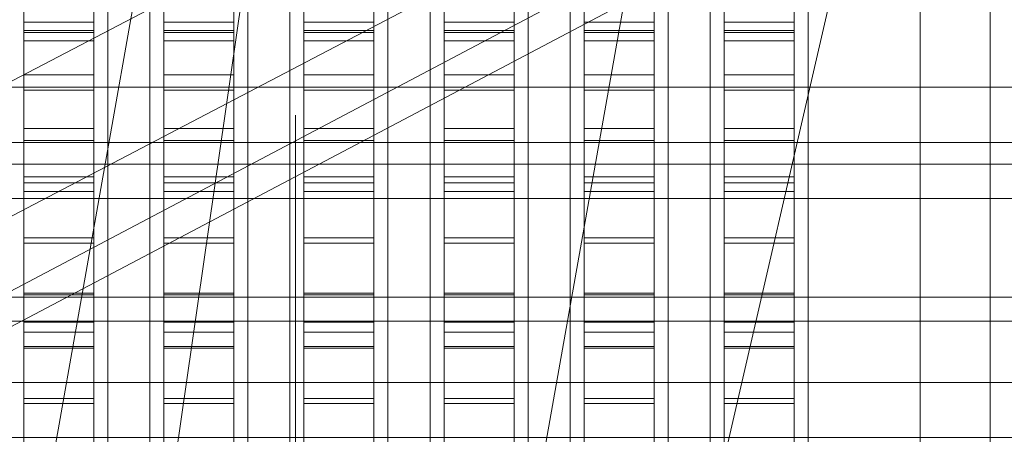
# Model space of a CAD drawing. Header units: millimetres. Extents: x -4738 to 65662, y -68080 to 6847.
# Tile 146 of 256: x -1639 to -1498, y -34400 to -34340. Entities that reach past the tile are written whole.
import ezdxf

# ---------------------------------------------------------------- set-up
doc = ezdxf.new("R2010")
doc.units = ezdxf.units.MM
for name, color, linetype, lineweight in [('COTAS_O', 1, 'Continuous', 0), ('frontal_briquetadora', 7, 'Continuous', 0), ('frontal_C03', 7, 'Continuous', 0), ('frontal_C10', 7, 'Continuous', 0), ('frontal_dosificador', 7, 'Continuous', 0), ('frontal_tolva', 7, 'Continuous', 0)]:
    doc.layers.add(name, color=color, linetype=linetype, lineweight=lineweight)
doc.dimstyles.new('R19_100', dxfattribs={"dimtxt": 250, "dimasz": 150, "dimexe": 150, "dimexo": 80, "dimgap": 100, "dimtad": 1, "dimtih": 1, "dimtoh": 1, "dimdsep": 46, "dimcen": 0.09, "dimadec": 0, "dimazin": 0, "dimtfac": 1, "dimtdec": 4, "dimtofl": 0, "dimtmove": 0, "dimatfit": 3, "dimfxl": 1, "dimtolj": 1, "dimtzin": 0, "dimarcsym": 0})

# ---------------------------------------------------------------- blocks, each defined once
blk = doc.blocks.new('DIM_R31_47')
at = {"layer": 'COTAS_O'}
for p, q in [((-1725, -31700), (-1025, -31700)), ((-1025, -31700), (-1070, -31850)), ((-1025, -34400), (-1025, -31700)), ((-1025, -31700), (-980, -31850)), ((-1025, -34400), (-1070, -34250)), ((-1025, -34400), (-980, -34250)), ((-1725, -34400), (-1025, -34400))]:
    blk.add_line(p, q, dxfattribs=at)
blk.add_text('2700 O', height=250, rotation=90, dxfattribs=at).set_placement((-1125, -33050))
blk = doc.blocks.new('DIM_R31_48')
at = {"layer": 'COTAS_O'}
for p, q in [((-1725, -33700), (-1575, -33655)), ((1725, -33700), (1575, -33655)), ((-1725, -34400), (-1725, -33700)), ((-1725, -33700), (1725, -33700)), ((-1725, -33700), (-1575, -33745)), ((1725, -33700), (1575, -33745)), ((1725, -34400), (1725, -33700))]:
    blk.add_line(p, q, dxfattribs=at)
blk.add_text('3450 O', height=250, dxfattribs=at).set_placement((0, -33600))

msp = doc.modelspace()

# ---------------------------------------------------------------- linework, layer by layer
at = {"layer": 'frontal_briquetadora'}
for p, q in [((-1638, -34320.682), (-1638, -34342.212)), ((-1638, -34320.923), (-1638, -34341.896)), ((-1628, -34320.682), (-1628, -34342.212)), ((-1628, -34320.923), (-1628, -34341.896)), ((-1618, -34320.682), (-1618, -34342.212)), ((-1618, -34320.923), (-1618, -34341.896)), ((-1608, -34320.682), (-1608, -34342.212)), ((-1608, -34320.923), (-1608, -34341.896)), ((-1598, -34320.682), (-1598, -34342.212)), ((-1598, -34320.923), (-1598, -34341.896)), ((-1588, -34320.682), (-1588, -34342.212)), ((-1588, -34320.923), (-1588, -34341.896)), ((-1578, -34320.682), (-1578, -34342.212)), ((-1578, -34320.923), (-1578, -34341.896)), ((-1568, -34320.682), (-1568, -34342.212)), ((-1568, -34320.923), (-1568, -34341.896)), ((-1558, -34320.682), (-1558, -34342.212)), ((-1558, -34320.923), (-1558, -34341.896)), ((-1548, -34320.682), (-1548, -34342.212)), ((-1548, -34320.923), (-1548, -34341.896)), ((-1538, -34320.682), (-1538, -34342.212)), ((-1538, -34320.923), (-1538, -34341.896)), ((-1528, -34320.682), (-1528, -34342.212)), ((-1528, -34320.923), (-1528, -34341.896)), ((-1626, -34344.436), (-1626, -34326.286)), ((-1620, -34344.436), (-1620, -34326.286)), ((-1606, -34344.436), (-1606, -34326.286)), ((-1600, -34344.436), (-1600, -34326.286)), ((-1586, -34344.436), (-1586, -34326.286)), ((-1580, -34344.436), (-1580, -34326.286)), ((-1566, -34344.436), (-1566, -34326.286)), ((-1560, -34344.436), (-1560, -34326.286)), ((-1546, -34344.436), (-1546, -34326.286)), ((-1540, -34344.436), (-1540, -34326.286)), ((-1526, -34344.436), (-1526, -34326.286)), ((-1626, -34345.082), (-1626, -34326.995)), ((-1620, -34345.082), (-1620, -34326.995)), ((-1606, -34345.082), (-1606, -34326.995)), ((-1600, -34345.082), (-1600, -34326.995)), ((-1586, -34345.082), (-1586, -34326.995)), ((-1580, -34345.082), (-1580, -34326.995)), ((-1566, -34345.082), (-1566, -34326.995)), ((-1560, -34345.082), (-1560, -34326.995)), ((-1546, -34345.082), (-1546, -34326.995)), ((-1540, -34345.082), (-1540, -34326.995)), ((-1526, -34345.082), (-1526, -34326.995)), ((-1510, -34345.082), (-1510, -34326.995)), ((-1626, -34330), (-1626, -34349.862)), ((-1626, -34330), (-1626, -34349.621)), ((-1620, -34330), (-1620, -34349.862)), ((-1620, -34330), (-1620, -34349.621)), ((-1606, -34330), (-1606, -34349.862)), ((-1606, -34330), (-1606, -34349.621)), ((-1600, -34330), (-1600, -34349.862)), ((-1600, -34330), (-1600, -34349.621)), ((-1586, -34330), (-1586, -34349.862)), ((-1586, -34330), (-1586, -34349.621)), ((-1580, -34330), (-1580, -34349.862)), ((-1580, -34330), (-1580, -34349.621)), ((-1566, -34330), (-1566, -34349.862)), ((-1566, -34330), (-1566, -34349.621)), ((-1560, -34330), (-1560, -34349.862)), ((-1560, -34330), (-1560, -34349.621)), ((-1546, -34330), (-1546, -34349.862)), ((-1546, -34330), (-1546, -34349.621)), ((-1540, -34330), (-1540, -34349.862)), ((-1540, -34330), (-1540, -34349.621)), ((-1526, -34330), (-1526, -34349.862)), ((-1526, -34330), (-1526, -34349.621)), ((-1510, -34330), (-1510, -34349.721)), ((-1510, -34330), (-1510, -34349.862)), ((-1510, -34330), (-1510, -34349.294)), ((-1638, -34340.735), (-1638, -34333.368)), ((-1628, -34340.735), (-1628, -34333.368)), ((-1618, -34340.735), (-1618, -34333.368)), ((-1608, -34340.735), (-1608, -34333.368)), ((-1598, -34340.735), (-1598, -34333.368)), ((-1588, -34340.735), (-1588, -34333.368)), ((-1578, -34340.735), (-1578, -34333.368)), ((-1568, -34340.735), (-1568, -34333.368)), ((-1558, -34340.735), (-1558, -34333.368)), ((-1548, -34340.735), (-1548, -34333.368)), ((-1538, -34340.735), (-1538, -34333.368)), ((-1528, -34340.735), (-1528, -34333.368)), ((-1638, -34343.381), (-1638, -34336.471)), ((-1628, -34343.381), (-1628, -34336.471)), ((-1618, -34343.381), (-1618, -34336.471)), ((-1608, -34343.381), (-1608, -34336.471)), ((-1598, -34343.381), (-1598, -34336.471)), ((-1588, -34343.381), (-1588, -34336.471)), ((-1578, -34343.381), (-1578, -34336.471)), ((-1568, -34343.381), (-1568, -34336.471)), ((-1558, -34343.381), (-1558, -34336.471)), ((-1548, -34343.381), (-1548, -34336.471)), ((-1538, -34343.381), (-1538, -34336.471)), ((-1528, -34343.381), (-1528, -34336.471)), ((-1638, -34348.262), (-1638, -34340.735)), ((-1638, -34340.735), (-1628, -34340.735)), ((-1628, -34348.262), (-1628, -34340.735)), ((-1618, -34348.262), (-1618, -34340.735)), ((-1618, -34340.735), (-1608, -34340.735)), ((-1608, -34348.262), (-1608, -34340.735)), ((-1598, -34348.262), (-1598, -34340.735)), ((-1598, -34340.735), (-1588, -34340.735)), ((-1588, -34348.262), (-1588, -34340.735)), ((-1578, -34348.262), (-1578, -34340.735)), ((-1578, -34340.735), (-1568, -34340.735)), ((-1568, -34348.262), (-1568, -34340.735)), ((-1558, -34348.262), (-1558, -34340.735)), ((-1558, -34340.735), (-1548, -34340.735)), ((-1548, -34348.262), (-1548, -34340.735)), ((-1538, -34348.262), (-1538, -34340.735)), ((-1538, -34340.735), (-1528, -34340.735)), ((-1528, -34348.262), (-1528, -34340.735)), ((-1638, -34341.896), (-1638, -34362.811)), ((-1638, -34341.896), (-1628, -34341.896)), ((-1628, -34341.896), (-1628, -34362.811)), ((-1618, -34341.896), (-1618, -34362.811)), ((-1618, -34341.896), (-1608, -34341.896)), ((-1608, -34341.896), (-1608, -34362.811)), ((-1598, -34341.896), (-1598, -34362.811)), ((-1598, -34341.896), (-1588, -34341.896)), ((-1588, -34341.896), (-1588, -34362.811)), ((-1578, -34341.896), (-1578, -34362.811)), ((-1578, -34341.896), (-1568, -34341.896)), ((-1568, -34341.896), (-1568, -34362.811)), ((-1558, -34341.896), (-1558, -34362.811)), ((-1558, -34341.896), (-1548, -34341.896)), ((-1548, -34341.896), (-1548, -34362.811)), ((-1538, -34341.896), (-1538, -34362.811)), ((-1538, -34341.896), (-1528, -34341.896)), ((-1528, -34341.896), (-1528, -34362.811)), ((-1638, -34342.212), (-1638, -34363.683)), ((-1638, -34342.212), (-1628, -34342.212)), ((-1638, -34350.441), (-1638, -34343.381)), ((-1638, -34343.381), (-1628, -34343.381)), ((-1628, -34342.212), (-1628, -34363.683)), ((-1628, -34350.441), (-1628, -34343.381)), ((-1618, -34342.212), (-1618, -34363.683)), ((-1618, -34342.212), (-1608, -34342.212)), ((-1618, -34350.441), (-1618, -34343.381)), ((-1618, -34343.381), (-1608, -34343.381)), ((-1608, -34342.212), (-1608, -34363.683)), ((-1608, -34350.441), (-1608, -34343.381)), ((-1598, -34342.212), (-1598, -34363.683)), ((-1598, -34342.212), (-1588, -34342.212)), ((-1598, -34350.441), (-1598, -34343.381)), ((-1598, -34343.381), (-1588, -34343.381)), ((-1588, -34342.212), (-1588, -34363.683)), ((-1588, -34350.441), (-1588, -34343.381)), ((-1578, -34342.212), (-1578, -34363.683)), ((-1578, -34342.212), (-1568, -34342.212)), ((-1578, -34350.441), (-1578, -34343.381)), ((-1578, -34343.381), (-1568, -34343.381)), ((-1568, -34342.212), (-1568, -34363.683)), ((-1568, -34350.441), (-1568, -34343.381)), ((-1558, -34342.212), (-1558, -34363.683)), ((-1558, -34342.212), (-1548, -34342.212)), ((-1558, -34350.441), (-1558, -34343.381)), ((-1558, -34343.381), (-1548, -34343.381)), ((-1548, -34342.212), (-1548, -34363.683)), ((-1548, -34350.441), (-1548, -34343.381)), ((-1538, -34342.212), (-1538, -34363.683)), ((-1538, -34342.212), (-1528, -34342.212)), ((-1538, -34350.441), (-1538, -34343.381)), ((-1538, -34343.381), (-1528, -34343.381)), ((-1528, -34342.212), (-1528, -34363.683)), ((-1528, -34350.441), (-1528, -34343.381)), ((-1626, -34363.649), (-1626, -34344.436)), ((-1620, -34363.649), (-1620, -34344.436)), ((-1606, -34363.649), (-1606, -34344.436)), ((-1600, -34363.649), (-1600, -34344.436)), ((-1586, -34363.649), (-1586, -34344.436)), ((-1580, -34363.649), (-1580, -34344.436)), ((-1566, -34363.649), (-1566, -34344.436)), ((-1560, -34363.649), (-1560, -34344.436)), ((-1546, -34363.649), (-1546, -34344.436)), ((-1540, -34363.649), (-1540, -34344.436)), ((-1526, -34363.649), (-1526, -34344.436)), ((-1626, -34364.025), (-1626, -34345.082)), ((-1620, -34364.025), (-1620, -34345.082)), ((-1606, -34364.025), (-1606, -34345.082)), ((-1600, -34364.025), (-1600, -34345.082)), ((-1586, -34364.025), (-1586, -34345.082)), ((-1580, -34364.025), (-1580, -34345.082)), ((-1566, -34364.025), (-1566, -34345.082)), ((-1560, -34364.025), (-1560, -34345.082)), ((-1546, -34364.025), (-1546, -34345.082)), ((-1540, -34364.025), (-1540, -34345.082)), ((-1526, -34364.025), (-1526, -34345.082)), ((-1510, -34364.025), (-1510, -34345.082)), ((-1638, -34355.92), (-1638, -34348.262)), ((-1638, -34348.262), (-1628, -34348.262)), ((-1628, -34355.92), (-1628, -34348.262)), ((-1618, -34355.92), (-1618, -34348.262)), ((-1618, -34348.262), (-1608, -34348.262)), ((-1608, -34355.92), (-1608, -34348.262)), ((-1598, -34355.92), (-1598, -34348.262)), ((-1598, -34348.262), (-1588, -34348.262)), ((-1588, -34355.92), (-1588, -34348.262)), ((-1578, -34355.92), (-1578, -34348.262)), ((-1578, -34348.262), (-1568, -34348.262)), ((-1568, -34355.92), (-1568, -34348.262)), ((-1558, -34355.92), (-1558, -34348.262)), ((-1558, -34348.262), (-1548, -34348.262)), ((-1548, -34355.92), (-1548, -34348.262)), ((-1538, -34355.92), (-1538, -34348.262)), ((-1538, -34348.262), (-1528, -34348.262)), ((-1528, -34355.92), (-1528, -34348.262)), ((-1638, -34357.624), (-1638, -34350.441)), ((-1638, -34350.441), (-1628, -34350.441)), ((-1628, -34357.624), (-1628, -34350.441)), ((-1626, -34349.621), (-1626, -34369.158)), ((-1626, -34349.862), (-1626, -34369.642)), ((-1620, -34349.621), (-1620, -34369.158)), ((-1620, -34349.862), (-1620, -34369.642)), ((-1618, -34357.624), (-1618, -34350.441)), ((-1618, -34350.441), (-1608, -34350.441)), ((-1608, -34357.624), (-1608, -34350.441)), ((-1606, -34349.621), (-1606, -34369.158)), ((-1606, -34349.862), (-1606, -34369.642)), ((-1600, -34349.621), (-1600, -34369.158)), ((-1600, -34349.862), (-1600, -34369.642)), ((-1598, -34357.624), (-1598, -34350.441)), ((-1598, -34350.441), (-1588, -34350.441)), ((-1588, -34357.624), (-1588, -34350.441)), ((-1586, -34349.621), (-1586, -34369.158)), ((-1586, -34349.862), (-1586, -34369.642)), ((-1580, -34349.621), (-1580, -34369.158)), ((-1580, -34349.862), (-1580, -34369.642)), ((-1578, -34357.624), (-1578, -34350.441)), ((-1578, -34350.441), (-1568, -34350.441)), ((-1568, -34357.624), (-1568, -34350.441)), ((-1566, -34349.621), (-1566, -34369.158)), ((-1566, -34349.862), (-1566, -34369.642)), ((-1560, -34349.621), (-1560, -34369.158)), ((-1560, -34349.862), (-1560, -34369.642)), ((-1558, -34357.624), (-1558, -34350.441)), ((-1558, -34350.441), (-1548, -34350.441)), ((-1548, -34357.624), (-1548, -34350.441)), ((-1546, -34349.621), (-1546, -34369.158)), ((-1546, -34349.862), (-1546, -34369.642)), ((-1540, -34349.621), (-1540, -34369.158)), ((-1540, -34349.862), (-1540, -34369.642)), ((-1538, -34357.624), (-1538, -34350.441)), ((-1538, -34350.441), (-1528, -34350.441)), ((-1528, -34357.624), (-1528, -34350.441)), ((-1526, -34349.621), (-1526, -34369.158)), ((-1526, -34349.862), (-1526, -34369.642)), ((-1510, -34349.294), (-1510, -34367.93)), ((-1510, -34349.721), (-1510, -34367.845)), ((-1510, -34349.862), (-1510, -34369.642)), ((-1599.2, -34359.818), (-1599.2, -34353.994)), ((-1510, -34359.632), (-1510, -34353.762)), ((-1638, -34363.681), (-1638, -34355.92)), ((-1638, -34355.92), (-1628, -34355.92)), ((-1628, -34363.681), (-1628, -34355.92)), ((-1618, -34363.681), (-1618, -34355.92)), ((-1618, -34355.92), (-1608, -34355.92)), ((-1608, -34363.681), (-1608, -34355.92)), ((-1598, -34363.681), (-1598, -34355.92)), ((-1598, -34355.92), (-1588, -34355.92)), ((-1588, -34363.681), (-1588, -34355.92)), ((-1578, -34363.681), (-1578, -34355.92)), ((-1578, -34355.92), (-1568, -34355.92)), ((-1568, -34363.681), (-1568, -34355.92)), ((-1558, -34363.681), (-1558, -34355.92)), ((-1558, -34355.92), (-1548, -34355.92)), ((-1548, -34363.681), (-1548, -34355.92)), ((-1538, -34363.681), (-1538, -34355.92)), ((-1538, -34355.92), (-1528, -34355.92)), ((-1528, -34363.681), (-1528, -34355.92)), ((-1638, -34364.904), (-1638, -34357.624)), ((-1638, -34357.624), (-1628, -34357.624)), ((-1628, -34364.904), (-1628, -34357.624)), ((-1618, -34364.904), (-1618, -34357.624)), ((-1618, -34357.624), (-1608, -34357.624)), ((-1608, -34364.904), (-1608, -34357.624)), ((-1598, -34364.904), (-1598, -34357.624)), ((-1598, -34357.624), (-1588, -34357.624)), ((-1588, -34364.904), (-1588, -34357.624)), ((-1578, -34364.904), (-1578, -34357.624)), ((-1578, -34357.624), (-1568, -34357.624)), ((-1568, -34364.904), (-1568, -34357.624)), ((-1558, -34364.904), (-1558, -34357.624)), ((-1558, -34357.624), (-1548, -34357.624)), ((-1548, -34364.904), (-1548, -34357.624)), ((-1538, -34364.904), (-1538, -34357.624)), ((-1538, -34357.624), (-1528, -34357.624)), ((-1528, -34364.904), (-1528, -34357.624)), ((-1599.2, -34370.313), (-1599.2, -34359.818)), ((-1510, -34370.21), (-1510, -34359.632)), ((-1510, -34365.418), (-1510, -34360.977)), ((-1638, -34362.811), (-1638, -34383.567)), ((-1638, -34362.811), (-1628, -34362.811)), ((-1628, -34362.811), (-1628, -34383.567)), ((-1618, -34362.811), (-1618, -34383.567)), ((-1618, -34362.811), (-1608, -34362.811)), ((-1608, -34362.811), (-1608, -34383.567)), ((-1598, -34362.811), (-1598, -34383.567)), ((-1598, -34362.811), (-1588, -34362.811)), ((-1588, -34362.811), (-1588, -34383.567)), ((-1578, -34362.811), (-1578, -34383.567)), ((-1578, -34362.811), (-1568, -34362.811)), ((-1568, -34362.811), (-1568, -34383.567)), ((-1558, -34362.811), (-1558, -34383.567)), ((-1558, -34362.811), (-1548, -34362.811)), ((-1548, -34362.811), (-1548, -34383.567)), ((-1538, -34362.811), (-1538, -34383.567)), ((-1538, -34362.811), (-1528, -34362.811)), ((-1528, -34362.811), (-1528, -34383.567)), ((-1638, -34371.516), (-1638, -34363.681)), ((-1638, -34363.683), (-1638, -34384.991)), ((-1638, -34363.683), (-1628, -34363.683)), ((-1628, -34371.516), (-1628, -34363.681)), ((-1628, -34363.683), (-1628, -34384.991)), ((-1626, -34383.4), (-1626, -34363.649)), ((-1626, -34383.4), (-1626, -34364.025)), ((-1620, -34383.4), (-1620, -34363.649)), ((-1620, -34383.4), (-1620, -34364.025)), ((-1618, -34371.516), (-1618, -34363.681)), ((-1618, -34363.683), (-1618, -34384.991)), ((-1618, -34363.683), (-1608, -34363.683)), ((-1608, -34371.516), (-1608, -34363.681)), ((-1608, -34363.683), (-1608, -34384.991)), ((-1606, -34383.4), (-1606, -34363.649)), ((-1606, -34383.4), (-1606, -34364.025)), ((-1600, -34383.4), (-1600, -34363.649)), ((-1600, -34383.4), (-1600, -34364.025)), ((-1598, -34371.516), (-1598, -34363.681)), ((-1598, -34363.683), (-1598, -34384.991)), ((-1598, -34363.683), (-1588, -34363.683)), ((-1588, -34371.516), (-1588, -34363.681)), ((-1588, -34363.683), (-1588, -34384.991)), ((-1586, -34383.4), (-1586, -34363.649)), ((-1586, -34383.4), (-1586, -34364.025)), ((-1580, -34383.4), (-1580, -34363.649)), ((-1580, -34383.4), (-1580, -34364.025)), ((-1578, -34371.516), (-1578, -34363.681)), ((-1578, -34363.683), (-1578, -34384.991)), ((-1578, -34363.683), (-1568, -34363.683)), ((-1568, -34371.516), (-1568, -34363.681)), ((-1568, -34363.683), (-1568, -34384.991)), ((-1566, -34383.4), (-1566, -34363.649)), ((-1566, -34383.4), (-1566, -34364.025)), ((-1560, -34383.4), (-1560, -34363.649)), ((-1560, -34383.4), (-1560, -34364.025)), ((-1558, -34371.516), (-1558, -34363.681)), ((-1558, -34363.683), (-1558, -34384.991)), ((-1558, -34363.683), (-1548, -34363.683)), ((-1548, -34371.516), (-1548, -34363.681)), ((-1548, -34363.683), (-1548, -34384.991)), ((-1546, -34383.4), (-1546, -34363.649)), ((-1546, -34383.4), (-1546, -34364.025)), ((-1540, -34383.4), (-1540, -34363.649)), ((-1540, -34383.4), (-1540, -34364.025)), ((-1538, -34371.516), (-1538, -34363.681)), ((-1538, -34363.683), (-1538, -34384.991)), ((-1538, -34363.683), (-1528, -34363.683)), ((-1528, -34371.516), (-1528, -34363.681)), ((-1528, -34363.683), (-1528, -34384.991)), ((-1526, -34383.4), (-1526, -34363.649)), ((-1526, -34383.4), (-1526, -34364.025)), ((-1510, -34383.4), (-1510, -34364.025)), ((-1638, -34372.253), (-1638, -34364.904)), ((-1638, -34364.904), (-1628, -34364.904)), ((-1628, -34372.253), (-1628, -34364.904)), ((-1618, -34372.253), (-1618, -34364.904)), ((-1618, -34364.904), (-1608, -34364.904)), ((-1608, -34372.253), (-1608, -34364.904)), ((-1598, -34372.253), (-1598, -34364.904)), ((-1598, -34364.904), (-1588, -34364.904)), ((-1588, -34372.253), (-1588, -34364.904)), ((-1578, -34372.253), (-1578, -34364.904)), ((-1578, -34364.904), (-1568, -34364.904)), ((-1568, -34372.253), (-1568, -34364.904)), ((-1558, -34372.253), (-1558, -34364.904)), ((-1558, -34364.904), (-1548, -34364.904)), ((-1548, -34372.253), (-1548, -34364.904)), ((-1538, -34372.253), (-1538, -34364.904)), ((-1538, -34364.904), (-1528, -34364.904)), ((-1528, -34372.253), (-1528, -34364.904)), ((-1510, -34373.421), (-1510, -34365.418)), ((-1510, -34367.845), (-1510, -34382.902)), ((-1510, -34367.93), (-1510, -34385.275)), ((-1626, -34369.158), (-1626, -34388.527)), ((-1626, -34369.642), (-1626, -34389.259)), ((-1620, -34369.158), (-1620, -34388.527)), ((-1620, -34369.642), (-1620, -34389.259)), ((-1606, -34369.158), (-1606, -34388.527)), ((-1606, -34369.642), (-1606, -34389.259)), ((-1600, -34369.158), (-1600, -34388.527)), ((-1600, -34369.642), (-1600, -34389.259)), ((-1586, -34369.158), (-1586, -34388.527)), ((-1586, -34369.642), (-1586, -34389.259)), ((-1580, -34369.158), (-1580, -34388.527)), ((-1580, -34369.642), (-1580, -34389.259)), ((-1566, -34369.158), (-1566, -34388.527)), ((-1566, -34369.642), (-1566, -34389.259)), ((-1560, -34369.158), (-1560, -34388.527)), ((-1560, -34369.642), (-1560, -34389.259)), ((-1546, -34369.158), (-1546, -34388.527)), ((-1546, -34369.642), (-1546, -34389.259)), ((-1540, -34369.158), (-1540, -34388.527)), ((-1540, -34369.642), (-1540, -34389.259)), ((-1526, -34369.158), (-1526, -34388.527)), ((-1526, -34369.642), (-1526, -34389.259)), ((-1510, -34369.642), (-1510, -34389.259)), ((-1510, -34383.4), (-1510, -34370.21)), ((-1638, -34379.396), (-1638, -34371.516)), ((-1638, -34371.516), (-1628, -34371.516)), ((-1628, -34379.396), (-1628, -34371.516)), ((-1618, -34379.396), (-1618, -34371.516)), ((-1618, -34371.516), (-1608, -34371.516)), ((-1608, -34379.396), (-1608, -34371.516)), ((-1599.2, -34383.4), (-1599.2, -34370.313)), ((-1598, -34379.396), (-1598, -34371.516)), ((-1598, -34371.516), (-1588, -34371.516)), ((-1588, -34379.396), (-1588, -34371.516)), ((-1578, -34379.396), (-1578, -34371.516)), ((-1578, -34371.516), (-1568, -34371.516)), ((-1568, -34379.396), (-1568, -34371.516)), ((-1558, -34379.396), (-1558, -34371.516)), ((-1558, -34371.516), (-1548, -34371.516)), ((-1548, -34379.396), (-1548, -34371.516)), ((-1538, -34379.396), (-1538, -34371.516)), ((-1538, -34371.516), (-1528, -34371.516)), ((-1528, -34379.396), (-1528, -34371.516)), ((-1638, -34379.644), (-1638, -34372.253)), ((-1638, -34372.253), (-1628, -34372.253)), ((-1628, -34379.644), (-1628, -34372.253)), ((-1618, -34379.644), (-1618, -34372.253)), ((-1618, -34372.253), (-1608, -34372.253)), ((-1608, -34379.644), (-1608, -34372.253)), ((-1598, -34379.644), (-1598, -34372.253)), ((-1598, -34372.253), (-1588, -34372.253)), ((-1588, -34379.644), (-1588, -34372.253)), ((-1578, -34379.644), (-1578, -34372.253)), ((-1578, -34372.253), (-1568, -34372.253)), ((-1568, -34379.644), (-1568, -34372.253)), ((-1558, -34379.644), (-1558, -34372.253)), ((-1558, -34372.253), (-1548, -34372.253)), ((-1548, -34379.644), (-1548, -34372.253)), ((-1538, -34379.644), (-1538, -34372.253)), ((-1538, -34372.253), (-1528, -34372.253)), ((-1528, -34379.644), (-1528, -34372.253)), ((-1510, -34383.4), (-1510, -34373.421)), ((-1638, -34387.29), (-1638, -34379.396)), ((-1638, -34379.396), (-1628, -34379.396)), ((-1638, -34387.049), (-1638, -34379.644)), ((-1638, -34379.644), (-1628, -34379.644)), ((-1628, -34387.29), (-1628, -34379.396)), ((-1628, -34387.049), (-1628, -34379.644)), ((-1618, -34387.29), (-1618, -34379.396)), ((-1618, -34379.396), (-1608, -34379.396)), ((-1618, -34387.049), (-1618, -34379.644)), ((-1618, -34379.644), (-1608, -34379.644)), ((-1608, -34387.29), (-1608, -34379.396)), ((-1608, -34387.049), (-1608, -34379.644)), ((-1598, -34387.29), (-1598, -34379.396)), ((-1598, -34379.396), (-1588, -34379.396)), ((-1598, -34387.049), (-1598, -34379.644)), ((-1598, -34379.644), (-1588, -34379.644)), ((-1588, -34387.29), (-1588, -34379.396)), ((-1588, -34387.049), (-1588, -34379.644)), ((-1578, -34387.29), (-1578, -34379.396)), ((-1578, -34379.396), (-1568, -34379.396)), ((-1578, -34387.049), (-1578, -34379.644)), ((-1578, -34379.644), (-1568, -34379.644)), ((-1568, -34387.29), (-1568, -34379.396)), ((-1568, -34387.049), (-1568, -34379.644)), ((-1558, -34387.29), (-1558, -34379.396)), ((-1558, -34379.396), (-1548, -34379.396)), ((-1558, -34387.049), (-1558, -34379.644)), ((-1558, -34379.644), (-1548, -34379.644)), ((-1548, -34387.29), (-1548, -34379.396)), ((-1548, -34387.049), (-1548, -34379.644)), ((-1538, -34387.29), (-1538, -34379.396)), ((-1538, -34379.396), (-1528, -34379.396)), ((-1538, -34387.049), (-1538, -34379.644)), ((-1538, -34379.644), (-1528, -34379.644)), ((-1528, -34387.29), (-1528, -34379.396)), ((-1528, -34387.049), (-1528, -34379.644)), ((-1510, -34382.902), (-1510, -34393.674)), ((-1660, -34383.4), (-1510, -34383.4)), ((-1640, -34383.4), (-1626, -34383.4)), ((-1638, -34383.567), (-1638, -34404.063)), ((-1638, -34383.567), (-1628, -34383.567)), ((-1628, -34383.567), (-1628, -34404.063)), ((-1620, -34383.4), (-1626, -34383.4)), ((-1626, -34383.4), (-1626, -34402.775)), ((-1626, -34383.4), (-1626, -34403.151)), ((-1620, -34383.4), (-1606, -34383.4)), ((-1620, -34383.4), (-1620, -34402.775)), ((-1620, -34383.4), (-1620, -34403.151)), ((-1618, -34383.567), (-1618, -34404.063)), ((-1618, -34383.567), (-1608, -34383.567)), ((-1608, -34383.567), (-1608, -34404.063)), ((-1600, -34383.4), (-1606, -34383.4)), ((-1606, -34383.4), (-1606, -34402.775)), ((-1606, -34383.4), (-1606, -34403.151)), ((-1600, -34383.4), (-1586, -34383.4)), ((-1600, -34383.4), (-1600, -34402.775)), ((-1600, -34383.4), (-1600, -34403.151)), ((-1450, -34383.4), (-1599.2, -34383.4)), ((-1599.2, -34383.4), (-1599.2, -34396.487)), ((-1598, -34383.567), (-1598, -34404.063)), ((-1598, -34383.567), (-1588, -34383.567)), ((-1588, -34383.567), (-1588, -34404.063)), ((-1580, -34383.4), (-1586, -34383.4)), ((-1586, -34383.4), (-1586, -34402.775)), ((-1586, -34383.4), (-1586, -34403.151)), ((-1580, -34383.4), (-1566, -34383.4)), ((-1580, -34383.4), (-1580, -34402.775)), ((-1580, -34383.4), (-1580, -34403.151)), ((-1578, -34383.567), (-1578, -34404.063)), ((-1578, -34383.567), (-1568, -34383.567)), ((-1568, -34383.567), (-1568, -34404.063)), ((-1560, -34383.4), (-1566, -34383.4)), ((-1566, -34383.4), (-1566, -34402.775)), ((-1566, -34383.4), (-1566, -34403.151)), ((-1560, -34383.4), (-1546, -34383.4)), ((-1560, -34383.4), (-1560, -34402.775)), ((-1560, -34383.4), (-1560, -34403.151)), ((-1558, -34383.567), (-1558, -34404.063)), ((-1558, -34383.567), (-1548, -34383.567)), ((-1548, -34383.567), (-1548, -34404.063)), ((-1540, -34383.4), (-1546, -34383.4)), ((-1546, -34383.4), (-1546, -34402.775)), ((-1546, -34383.4), (-1546, -34403.151)), ((-1540, -34383.4), (-1526, -34383.4)), ((-1540, -34383.4), (-1540, -34402.775)), ((-1540, -34383.4), (-1540, -34403.151)), ((-1538, -34383.567), (-1538, -34404.063)), ((-1538, -34383.567), (-1528, -34383.567)), ((-1528, -34383.567), (-1528, -34404.063)), ((-1510, -34383.4), (-1526, -34383.4)), ((-1526, -34383.4), (-1526, -34402.775)), ((-1526, -34383.4), (-1526, -34403.151)), ((-1510, -34383.4), (-1510, -34393.379)), ((-1510, -34383.4), (-1510, -34396.59)), ((-1510, -34383.4), (-1510, -34402.775)), ((-1638, -34384.991), (-1638, -34406.032)), ((-1638, -34384.991), (-1628, -34384.991)), ((-1628, -34384.991), (-1628, -34406.032)), ((-1618, -34384.991), (-1618, -34406.032)), ((-1618, -34384.991), (-1608, -34384.991)), ((-1608, -34384.991), (-1608, -34406.032)), ((-1598, -34384.991), (-1598, -34406.032)), ((-1598, -34384.991), (-1588, -34384.991)), ((-1588, -34384.991), (-1588, -34406.032)), ((-1578, -34384.991), (-1578, -34406.032)), ((-1578, -34384.991), (-1568, -34384.991)), ((-1568, -34384.991), (-1568, -34406.032)), ((-1558, -34384.991), (-1558, -34406.032)), ((-1558, -34384.991), (-1548, -34384.991)), ((-1548, -34384.991), (-1548, -34406.032)), ((-1538, -34384.991), (-1538, -34406.032)), ((-1538, -34384.991), (-1528, -34384.991)), ((-1528, -34384.991), (-1528, -34406.032)), ((-1510, -34385.275), (-1510, -34400.738)), ((-1638, -34394.44), (-1638, -34387.049)), ((-1638, -34387.049), (-1628, -34387.049)), ((-1628, -34394.44), (-1628, -34387.049)), ((-1618, -34394.44), (-1618, -34387.049)), ((-1618, -34387.049), (-1608, -34387.049)), ((-1608, -34394.44), (-1608, -34387.049)), ((-1598, -34394.44), (-1598, -34387.049)), ((-1598, -34387.049), (-1588, -34387.049)), ((-1588, -34394.44), (-1588, -34387.049)), ((-1578, -34394.44), (-1578, -34387.049)), ((-1578, -34387.049), (-1568, -34387.049)), ((-1568, -34394.44), (-1568, -34387.049)), ((-1558, -34394.44), (-1558, -34387.049)), ((-1558, -34387.049), (-1548, -34387.049)), ((-1548, -34394.44), (-1548, -34387.049)), ((-1538, -34394.44), (-1538, -34387.049)), ((-1538, -34387.049), (-1528, -34387.049)), ((-1528, -34394.44), (-1528, -34387.049)), ((-1638, -34395.17), (-1638, -34387.29)), ((-1638, -34387.29), (-1628, -34387.29)), ((-1628, -34395.17), (-1628, -34387.29)), ((-1626, -34388.527), (-1626, -34407.646)), ((-1620, -34388.527), (-1620, -34407.646)), ((-1618, -34395.17), (-1618, -34387.29)), ((-1618, -34387.29), (-1608, -34387.29)), ((-1608, -34395.17), (-1608, -34387.29)), ((-1606, -34388.527), (-1606, -34407.646)), ((-1600, -34388.527), (-1600, -34407.646)), ((-1598, -34395.17), (-1598, -34387.29)), ((-1598, -34387.29), (-1588, -34387.29)), ((-1588, -34395.17), (-1588, -34387.29)), ((-1586, -34388.527), (-1586, -34407.646)), ((-1580, -34388.527), (-1580, -34407.646)), ((-1578, -34395.17), (-1578, -34387.29)), ((-1578, -34387.29), (-1568, -34387.29)), ((-1568, -34395.17), (-1568, -34387.29)), ((-1566, -34388.527), (-1566, -34407.646)), ((-1560, -34388.527), (-1560, -34407.646)), ((-1558, -34395.17), (-1558, -34387.29)), ((-1558, -34387.29), (-1548, -34387.29)), ((-1548, -34395.17), (-1548, -34387.29)), ((-1546, -34388.527), (-1546, -34407.646)), ((-1540, -34388.527), (-1540, -34407.646)), ((-1538, -34395.17), (-1538, -34387.29)), ((-1538, -34387.29), (-1528, -34387.29)), ((-1528, -34395.17), (-1528, -34387.29)), ((-1526, -34388.527), (-1526, -34407.646)), ((-1626, -34389.259), (-1626, -34408.633)), ((-1620, -34389.259), (-1620, -34408.633)), ((-1606, -34389.259), (-1606, -34408.633)), ((-1600, -34389.259), (-1600, -34408.633)), ((-1586, -34389.259), (-1586, -34408.633)), ((-1580, -34389.259), (-1580, -34408.633)), ((-1566, -34389.259), (-1566, -34408.633)), ((-1560, -34389.259), (-1560, -34408.633)), ((-1546, -34389.259), (-1546, -34408.633)), ((-1540, -34389.259), (-1540, -34408.633)), ((-1526, -34389.259), (-1526, -34408.633)), ((-1510, -34389.259), (-1510, -34408.633)), ((-1510, -34393.379), (-1510, -34401.382)), ((-1510, -34393.674), (-1510, -34399.287)), ((-1638, -34401.79), (-1638, -34394.44)), ((-1638, -34394.44), (-1628, -34394.44)), ((-1638, -34403.006), (-1638, -34395.17)), ((-1638, -34395.17), (-1628, -34395.17)), ((-1628, -34401.79), (-1628, -34394.44)), ((-1628, -34403.006), (-1628, -34395.17)), ((-1618, -34401.79), (-1618, -34394.44)), ((-1618, -34394.44), (-1608, -34394.44)), ((-1618, -34403.006), (-1618, -34395.17)), ((-1618, -34395.17), (-1608, -34395.17)), ((-1608, -34401.79), (-1608, -34394.44)), ((-1608, -34403.006), (-1608, -34395.17)), ((-1598, -34401.79), (-1598, -34394.44)), ((-1598, -34394.44), (-1588, -34394.44)), ((-1598, -34403.006), (-1598, -34395.17)), ((-1598, -34395.17), (-1588, -34395.17)), ((-1588, -34401.79), (-1588, -34394.44)), ((-1588, -34403.006), (-1588, -34395.17)), ((-1578, -34401.79), (-1578, -34394.44)), ((-1578, -34394.44), (-1568, -34394.44)), ((-1578, -34403.006), (-1578, -34395.17)), ((-1578, -34395.17), (-1568, -34395.17)), ((-1568, -34401.79), (-1568, -34394.44)), ((-1568, -34403.006), (-1568, -34395.17)), ((-1558, -34401.79), (-1558, -34394.44)), ((-1558, -34394.44), (-1548, -34394.44)), ((-1558, -34403.006), (-1558, -34395.17)), ((-1558, -34395.17), (-1548, -34395.17)), ((-1548, -34401.79), (-1548, -34394.44)), ((-1548, -34403.006), (-1548, -34395.17)), ((-1538, -34401.79), (-1538, -34394.44)), ((-1538, -34394.44), (-1528, -34394.44)), ((-1538, -34403.006), (-1538, -34395.17)), ((-1538, -34395.17), (-1528, -34395.17)), ((-1528, -34401.79), (-1528, -34394.44)), ((-1528, -34403.006), (-1528, -34395.17)), ((-1599.2, -34396.487), (-1599.2, -34406.982)), ((-1510, -34396.59), (-1510, -34407.168))]:
    msp.add_line(p, q, dxfattribs=at)
at = {"layer": 'frontal_C03'}
for p, q in [((-1500, -34954.179), (-1500, -32259.264)), ((-1500, -32263.162), (-1500, -34958.077)), ((-1500, -35437.51), (-1500, -32742.595)), ((-1500, -32746.492), (-1500, -35441.408)), ((-1845, -35988), (-1415, -33007.45)), ((-1915, -35988), (-1485, -33563.95)), ((-1845, -35988), (-1415, -33563.95)), ((-1903.922, -35988), (-1485, -34173.45))]:
    msp.add_line(p, q, dxfattribs=at)
at = {"layer": 'frontal_C10'}
for p, q in [((-4449.639, -35862.156), (-440.917, -33746.29)), ((-440.523, -33751.187), (-4449.244, -35867.053)), ((-1720.236, -34391.297), (-1260.857, -34150.724)), ((-1683.416, -34391.297), (-1224.037, -34150.724)), ((-886.483, -34357.896), (-1714.93, -34357.896)), ((-1730.243, -34365.915), (-901.795, -34365.915)), ((-1712.188, -34392.186), (-883.741, -34392.186))]:
    msp.add_line(p, q, dxfattribs=at)
at = {"layer": 'frontal_dosificador'}
msp.add_line((-500, -34380), (-1850, -34380), dxfattribs=at)
at = {"layer": 'frontal_tolva'}
for p, q in [((-1821.5, -34350), (1821.5, -34350)), ((-1821.5, -34361), (1821.5, -34361))]:
    msp.add_line(p, q, dxfattribs=at)

# ---------------------------------------------------------------- dimensions: what is measured, and where the dimension line sits
at = {"layer": 'COTAS_O'}
for p2, distance, picture, middle in [((-1725, -31700), -700, 'DIM_R31_47', (-1025, -33050)), ((1725, -34400), 700, 'DIM_R31_48', (0, -33700))]:
    dim = msp.add_aligned_dim(p1=(-1725, -34400), p2=p2, distance=distance, text='<> O', dimstyle='R19_100', dxfattribs=at)
    dim.commit()
    dim.dimension.update_dxf_attribs({"geometry": picture, "text_midpoint": middle})

doc.saveas('drawing.dxf')
